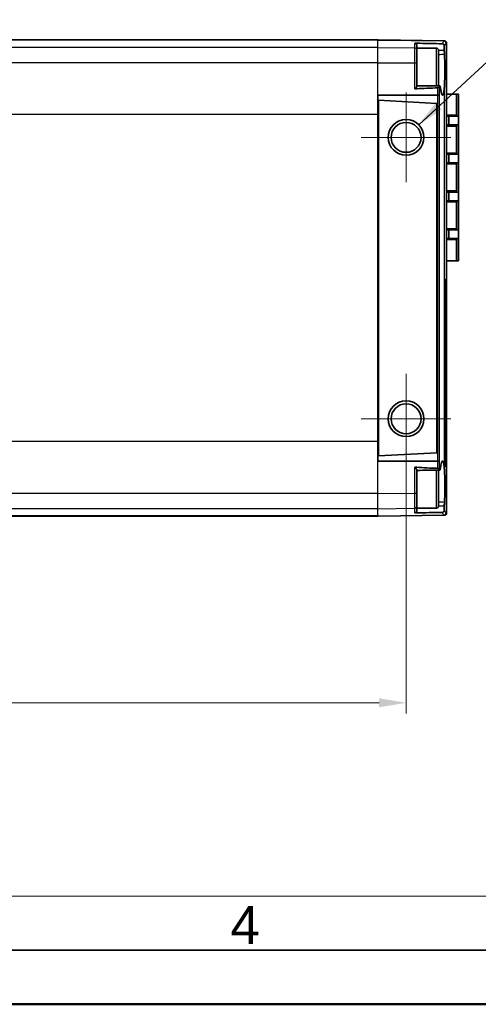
# Model space of a CAD drawing. Header units: millimetres. Extents: x 0 to 420, y 0 to 297.
# Tile 3 of 53: x 166 to 208, y 0 to 91. Entities that reach past the tile are written whole.
import ezdxf

# ---------------------------------------------------------------- set-up
doc = ezdxf.new("R2010")
doc.units = ezdxf.units.MM
doc.layers.get('0').update_dxf_attribs({"lineweight": 25})
for name, color, linetype, lineweight in [('001', 7, 'Continuous', 50), ('Bemaßung (ISO)', 7, 'Continuous', 18), ('Mittelpunktmarkierung (ISO)', 7, 'Continuous', 18), ('Sichtbar (ISO)', 7, 'Continuous', 35), ('Sichtbar schmal (ISO)', 7, 'Continuous', 25), ('Symbol (ISO)', 7, 'Continuous', 18)]:
    doc.layers.add(name, color=color, linetype=linetype, lineweight=lineweight)
doc.layers.add('Symbole(DIN)', color=3, linetype='Continuous', lineweight=25, true_color=0x00ff00)
doc.styles.add('Aktuell-DIN', font='arial.ttf')
doc.styles.add('Notiztext (DIN)', font='isocpeur.ttf')
doc.dimstyles.new('Standard (DIN)', dxfattribs={"dimtxt": 3.5, "dimasz": 2.5, "dimexe": 1, "dimexo": 0, "dimgap": 0.7, "dimtad": 1, "dimtoh": 1, "dimrnd": 1e-08, "dimtxsty": 'Notiztext (DIN)', "dimcen": 0.09, "dimdle": 10, "dimclrd": 256, "dimclre": 256, "dimclrt": 256, "dimazin": 2, "dimtfac": 0.514286, "dimtdec": 4, "dimtmove": 0, "dimatfit": 3, "dimfxl": 1, "dimtolj": 1, "dimlwd": -1, "dimlwe": -1, "dimarcsym": 0})
doc.dimstyles.new('Standard (DIN)$7', dxfattribs={"dimtxt": 3.5, "dimasz": 2.5, "dimexe": 1, "dimexo": 0, "dimgap": 0.7, "dimtad": 1, "dimtoh": 1, "dimrnd": 1e-08, "dimtxsty": 'Notiztext (DIN)', "dimcen": 0.09, "dimdle": 10, "dimclrd": 256, "dimclre": 256, "dimclrt": 256, "dimazin": 2, "dimtfac": 0.514286, "dimtdec": 4, "dimtmove": 0, "dimatfit": 3, "dimfxl": 1, "dimtolj": 1, "dimlwd": -1, "dimlwe": -1, "dimarcsym": 0})

# ---------------------------------------------------------------- blocks, each defined once
blk = doc.blocks.new('*D23')
at = {"layer": 'Bemaßung (ISO)', "transparency": 16777216}
for p, q in [((101.565, 50.154), (101.565, 26.859)), ((201.765, 49.954), (201.765, 26.859)), ((104.065, 27.859), (199.265, 27.859))]:
    blk.add_line(p, q, dxfattribs=at)
for points in [[(104.065, 28.276), (104.065, 27.443), (101.565, 27.859)], [(199.265, 28.276), (199.265, 27.443), (201.765, 27.859)]]:
    blk.add_solid(points, dxfattribs=at)
at = {"layer": 'Defpoints', "color": 0, "transparency": 16777216}
for p in [(101.565, 50.154), (201.765, 49.954), (201.765, 27.859)]:
    blk.add_point(p, dxfattribs=at)
at = {"layer": 'Bemaßung (ISO)', "transparency": 16777216, "insert": (151.665, 38.593), "char_height": 3.5, "attachment_point": 2, "style": 'Notiztext (DIN)'}
blk.add_mtext('\\A1;100,2{\\P(3.945")}', dxfattribs=at)
blk = doc.blocks.new('Ränder Basler-A3')
at = {"layer": '001', "color": 7, "linetype": 'Continuous', "lineweight": 18}
blk.add_line((227, 10), (10, 10), dxfattribs=at)
at = {"layer": '001', "color": 7, "linetype": 'Continuous', "lineweight": 35}
blk.add_line((415, 5), (5, 5), dxfattribs=at)
at = {"layer": '001'}
blk.add_line((420, 0), (0, 0), dxfattribs=at)
at = {"layer": 'Symbole(DIN)', "color": 250, "true_color": 0x3f3f3f, "insert": (185.53, 7.322), "char_height": 3.5, "attachment_point": 4, "style": 'Aktuell-DIN'}
blk.add_mtext('\\fArial|b0|i0;4', dxfattribs=at)

msp = doc.modelspace()

# ---------------------------------------------------------------- linework, layer by layer
at = {"layer": 'Mittelpunktmarkierung (ISO)', "linetype": 'Continuous'}
for p, q in [((201.765, 84.254), (201.765, 75.954)), ((205.915, 80.104), (197.615, 80.104)), ((201.765, 58.254), (201.765, 49.954)), ((205.915, 54.104), (197.615, 54.104))]:
    msp.add_line(p, q, dxfattribs=at)
at = {"layer": 'Sichtbar (ISO)'}
for p, q in [((199.165, 89.104), (136.05, 89.104)), ((199.165, 89.087), (199.165, 89.104)), ((199.165, 89.081), (199.165, 89.087)), ((199.215, 89.087), (199.215, 89.103)), ((199.215, 89.103), (205.271, 89.024)), ((199.215, 89.08), (199.215, 89.087)), ((202.765, 88.563), (202.765, 88.354)), ((202.765, 88.354), (202.765, 86.172)), ((204.565, 88.354), (202.765, 88.354)), ((205.271, 89.024), (205.286, 89.024)), ((205.286, 89.024), (205.313, 89.023)), ((205.514, 88.685), (205.514, 67)), ((204.765, 88.154), (204.765, 84.852)), ((202.765, 86.172), (202.765, 84.838)), ((199.165, 82.214), (199.165, 84.011)), ((199.165, 84.011), (204.662, 84.011)), ((204.662, 84.011), (204.662, 84.011)), ((205.514, 84.104), (206.415, 84.104)), ((206.415, 84.104), (206.415, 82.054)), ((206.615, 84.104), (206.415, 84.104)), ((206.615, 82.054), (206.615, 84.104)), ((199.215, 83.103), (199.165, 83.104)), ((199.215, 83.527), (199.215, 50.681)), ((199.215, 83.527), (204.592, 83.245)), ((204.592, 83.245), (204.592, 50.963)), ((199.165, 51.994), (199.165, 82.214)), ((206.415, 82.154), (205.514, 82.154)), ((206.415, 82.054), (205.514, 82.054)), ((205.725, 81.254), (205.725, 82.054)), ((206.415, 82.054), (206.615, 82.054)), ((206.615, 82.054), (206.615, 81.254)), ((205.514, 81.254), (206.415, 81.254)), ((205.514, 81.154), (206.415, 81.154)), ((206.415, 81.254), (206.415, 78.554)), ((206.615, 81.254), (206.415, 81.254)), ((206.615, 78.554), (206.615, 81.254)), ((206.415, 78.654), (205.514, 78.654)), ((206.415, 78.554), (205.514, 78.554)), ((205.725, 77.754), (205.725, 78.554)), ((206.415, 78.554), (206.615, 78.554)), ((206.615, 78.554), (206.615, 77.754)), ((205.514, 77.754), (206.415, 77.754)), ((205.514, 77.654), (206.415, 77.654)), ((206.415, 77.754), (206.415, 75.054)), ((206.615, 77.754), (206.415, 77.754)), ((206.615, 75.054), (206.615, 77.754)), ((206.415, 75.154), (205.514, 75.154)), ((206.415, 75.054), (205.514, 75.054)), ((205.725, 74.254), (205.725, 75.054)), ((206.415, 75.054), (206.615, 75.054)), ((206.615, 75.054), (206.615, 74.254)), ((205.514, 74.254), (206.415, 74.254)), ((205.514, 74.154), (206.415, 74.154)), ((206.415, 74.254), (206.415, 71.554)), ((206.615, 74.254), (206.415, 74.254)), ((206.615, 71.554), (206.615, 74.254)), ((206.415, 71.654), (205.514, 71.654)), ((206.415, 71.554), (205.514, 71.554)), ((205.725, 70.754), (205.725, 71.554)), ((206.415, 71.554), (206.615, 71.554)), ((206.615, 71.554), (206.615, 70.754)), ((205.514, 70.754), (206.415, 70.754)), ((205.514, 70.654), (206.415, 70.654)), ((206.415, 70.754), (206.415, 68.704)), ((206.615, 70.754), (206.415, 70.754)), ((206.615, 68.704), (206.615, 70.754)), ((206.415, 68.704), (205.514, 68.704)), ((206.415, 68.704), (206.615, 68.704)), ((205.401, 50.146), (205.401, 66.501)), ((205.514, 66.5), (205.514, 67)), ((205.514, 50.147), (205.514, 66.5)), ((199.165, 51.994), (199.165, 50.196)), ((199.165, 51.104), (199.215, 51.105)), ((204.592, 50.963), (199.215, 50.681)), ((204.662, 50.196), (199.165, 50.196)), ((204.662, 50.196), (204.662, 50.196)), ((205.514, 49.647), (205.514, 50.147)), ((202.765, 49.37), (202.765, 48.035)), ((204.765, 49.355), (204.765, 46.054)), ((205.514, 49.647), (205.514, 45.523)), ((202.765, 48.035), (202.765, 45.854)), ((202.765, 45.854), (202.765, 45.645)), ((204.565, 45.854), (202.765, 45.854)), ((199.165, 45.104), (104.165, 45.104)), ((199.165, 45.127), (199.165, 45.12)), ((199.165, 45.12), (199.165, 45.104)), ((199.215, 45.104), (205.271, 45.184)), ((199.215, 45.121), (199.215, 45.127)), ((199.215, 45.104), (199.215, 45.121)), ((205.286, 45.184), (205.271, 45.184)), ((205.313, 45.184), (205.286, 45.184))]:
    msp.add_line(p, q, dxfattribs=at)
for centre, radius in [((201.765, 80.104), 1.65), ((201.765, 80.104), 1.383), ((201.765, 54.104), 1.65), ((201.765, 54.104), 1.383)]:
    msp.add_circle(centre, radius, dxfattribs=at)
for centre, start, end in [((204.565, 88.154), 0, 90), ((205.314, 67), 298.49124, 0), ((205.314, 49.647), 0, 61.50856), ((204.565, 46.054), 270, 0)]:
    msp.add_arc(centre, 0.2, start, end, dxfattribs=at)
for centre, major_axis, start_param, end_param in [((-475.774, 56.702), (1579.199, 0), 1.129154, 1.129189), ((-475.774, 77.505), (-1579.199, 0), 2.012404, 2.012439)]:
    msp.add_ellipse(centre, major_axis=major_axis, ratio=0.022679, start_param=start_param, end_param=end_param, dxfattribs=at)
for points, knots in [([(202.568, 88.806), (202.569, 88.806), (202.569, 88.806), (202.574, 88.806), (202.577, 88.805), (202.587, 88.804), (202.597, 88.802), (202.625, 88.792), (202.642, 88.783), (202.685, 88.751), (202.713, 88.723), (202.747, 88.66), (202.758, 88.631), (202.764, 88.588), (202.765, 88.575), (202.765, 88.563)], [-0.05673688, -0.05673688, -0.05673688, -0.05673688, -0.0565241, -0.0565241, -0.05547168, -0.05547168, -0.0529152, -0.0529152, -0.04972875, -0.04972875, -0.04493863, -0.04493863, -0.04174051, -0.04174051, -0.04049865, -0.04049865, -0.04049865, -0.04049865]), ([(205.105, 88.755), (205.109, 88.755), (205.114, 88.755), (205.125, 88.753), (205.131, 88.752), (205.154, 88.747), (205.169, 88.741), (205.203, 88.721), (205.22, 88.706), (205.253, 88.666), (205.267, 88.641), (205.284, 88.588), (205.289, 88.561), (205.288, 88.533)], [-0.03719555, -0.03719555, -0.03719555, -0.03719555, -0.03557686, -0.03557686, -0.03341737, -0.03341737, -0.02706936, -0.02706936, -0.01839776, -0.01839776, -0.00879872, -0.00879872, 0, 0, 0, 0]), ([(205.288, 88.533), (205.287, 88.495), (205.287, 88.455), (205.287, 88.362), (205.288, 88.308), (205.289, 88.258)], [0.00460174, 0.00460174, 0.00460174, 0.00460174, 0.01648224, 0.01648224, 0.03263815, 0.03263815, 0.03263815, 0.03263815]), ([(205.313, 89.023), (205.338, 89.023), (205.363, 89.018), (205.41, 88.998), (205.432, 88.984), (205.469, 88.948), (205.483, 88.926), (205.504, 88.878), (205.509, 88.851), (205.509, 88.824), (205.509, 88.824), (205.509, 88.823)], [0, 0, 0, 0, 0.00763573, 0.00763573, 0.01537581, 0.01537581, 0.02331122, 0.02331122, 0.03146374, 0.03146374, 0.03161196, 0.03161196, 0.03161196, 0.03161196]), ([(205.509, 88.833), (205.51, 88.821), (205.51, 88.81), (205.511, 88.787), (205.512, 88.776), (205.512, 88.756), (205.513, 88.746), (205.513, 88.727), (205.513, 88.718), (205.514, 88.701), (205.514, 88.693), (205.514, 88.685)], [0.08401206, 0.08401206, 0.08401206, 0.08401206, 0.09262588, 0.09262588, 0.1012397, 0.1012397, 0.10985352, 0.10985352, 0.11846734, 0.11846734, 0.12708117, 0.12708117, 0.12708117, 0.12708117]), ([(205.313, 87.801), (205.314, 87.795), (205.315, 87.777), (205.326, 87.562), (205.336, 87.315), (205.348, 86.682), (205.35, 86.367), (205.343, 85.8), (205.338, 85.549), (205.319, 85.072), (205.306, 84.851), (205.289, 84.662)], [0, 0, 0, 0, 0.00217464, 0.00217464, 0.01945425, 0.01945425, 0.03533524, 0.03533524, 0.04859701, 0.04859701, 0.06252324, 0.06252324, 0.06252324, 0.06252324]), ([(205.294, 88.155), (205.297, 88.096), (205.3, 88.037), (205.307, 87.919), (205.31, 87.86), (205.313, 87.801)], [0, 0, 0, 0, 0.02148842, 0.02148842, 0.04291026, 0.04291026, 0.04291026, 0.04291026]), ([(202.765, 84.838), (202.765, 84.832), (202.764, 84.826), (202.756, 84.799), (202.744, 84.775), (202.699, 84.705), (202.668, 84.663), (202.63, 84.617), (202.617, 84.604), (202.595, 84.585), (202.588, 84.581), (202.578, 84.577), (202.574, 84.576), (202.57, 84.575), (202.569, 84.575), (202.568, 84.575)], [-0.01957396, -0.01957396, -0.01957396, -0.01957396, -0.01775226, -0.01775226, -0.01315835, -0.01315835, -0.0071324, -0.0071324, -0.00418765, -0.00418765, -0.0019149, -0.0019149, -0.0007305, -0.0007305, -0.00049027, -0.00049027, -0.00049027, -0.00049027]), ([(204.874, 84.827), (204.87, 84.816), (204.86, 84.803), (204.83, 84.768), (204.807, 84.746), (204.766, 84.714), (204.749, 84.702), (204.722, 84.689), (204.712, 84.686), (204.693, 84.681), (204.684, 84.679), (204.674, 84.679)], [0, 0, 0, 0, 0.00943195, 0.00943195, 0.02212735, 0.02212735, 0.03065201, 0.03065201, 0.03478809, 0.03478809, 0.0386854, 0.0386854, 0.0386854, 0.0386854]), ([(204.93, 84.746), (204.927, 84.763), (204.922, 84.794), (204.907, 84.84), (204.9, 84.851), (204.886, 84.851), (204.88, 84.843), (204.874, 84.827)], [0, 0, 0, 0, 0.00867399, 0.00867399, 0.01662727, 0.01662727, 0.02326213, 0.02326213, 0.02326213, 0.02326213]), ([(204.958, 84.586), (204.953, 84.612), (204.948, 84.639), (204.939, 84.692), (204.935, 84.719), (204.93, 84.746)], [0, 0, 0, 0, 0.0137304, 0.0137304, 0.02762514, 0.02762514, 0.02762514, 0.02762514]), ([(205.289, 84.662), (205.271, 84.45), (205.248, 84.282), (205.197, 84.058), (205.168, 84), (205.108, 83.995), (205.078, 84.043), (205.025, 84.21), (205.003, 84.307), (204.968, 84.51), (204.959, 84.579), (204.958, 84.586)], [0.0002433, 0.0002433, 0.0002433, 0.0002433, 0.0925982, 0.0925982, 0.1824228, 0.1824228, 0.2678801, 0.2678801, 0.3316851, 0.3316851, 0.3744065, 0.3744065, 0.3744065, 0.3744065]), ([(204.662, 84.011), (204.688, 84.011), (204.714, 84.01), (204.761, 84.009), (204.783, 84.008), (204.817, 84.006), (204.829, 84.004), (204.848, 84.002), (204.854, 84.001), (204.857, 83.999), (204.857, 83.999), (204.858, 83.999)], [0, 0, 0, 0, 0.00780148, 0.00780148, 0.01561363, 0.01561363, 0.02205392, 0.02205392, 0.02849634, 0.02849634, 0.02862907, 0.02862907, 0.02862907, 0.02862907]), ([(205.42, 66.937), (205.42, 66.937), (205.42, 66.937), (205.419, 66.934), (205.418, 66.928), (205.416, 66.907), (205.414, 66.89), (205.41, 66.842), (205.408, 66.81), (205.404, 66.734), (205.403, 66.69), (205.401, 66.598), (205.401, 66.55), (205.401, 66.501)], [0.01454528, 0.01454528, 0.01454528, 0.01454528, 0.01685744, 0.01685744, 0.02384426, 0.02384426, 0.03464832, 0.03464832, 0.04840188, 0.04840188, 0.06331384, 0.06331384, 0.07822516, 0.07822516, 0.07822516, 0.07822516]), ([(204.858, 50.208), (204.857, 50.208), (204.857, 50.208), (204.854, 50.207), (204.848, 50.206), (204.829, 50.203), (204.817, 50.202), (204.783, 50.2), (204.761, 50.199), (204.714, 50.197), (204.688, 50.197), (204.662, 50.196)], [-0.00013274, -0.00013274, -0.00013274, -0.00013274, 0, 0, 0.00644284, 0.00644284, 0.01288354, 0.01288354, 0.0206962, 0.0206962, 0.02849818, 0.02849818, 0.02849818, 0.02849818]), ([(204.958, 49.622), (204.958, 49.624), (204.959, 49.629), (204.971, 49.713), (205.002, 49.919), (205.079, 50.171), (205.113, 50.221), (205.173, 50.198), (205.2, 50.138), (205.249, 49.918), (205.271, 49.754), (205.289, 49.546)], [0, 0, 0, 0, 0.00082494, 0.00082494, 0.00951462, 0.00951462, 0.01608374, 0.01608374, 0.02195328, 0.02195328, 0.02822176, 0.02822176, 0.02822176, 0.02822176]), ([(205.401, 50.146), (205.401, 50.096), (205.401, 50.045), (205.403, 49.95), (205.405, 49.905), (205.409, 49.827), (205.411, 49.793), (205.415, 49.742), (205.418, 49.724), (205.419, 49.712), (205.42, 49.71), (205.42, 49.71), (205.42, 49.71), (205.42, 49.71)], [0, 0, 0, 0, 0.01551878, 0.01551878, 0.03085048, 0.03085048, 0.04571689, 0.04571689, 0.05905057, 0.05905057, 0.06325443, 0.06325443, 0.06360299, 0.06360299, 0.06360299, 0.06360299]), ([(202.568, 49.633), (202.569, 49.633), (202.57, 49.633), (202.574, 49.632), (202.578, 49.631), (202.591, 49.625), (202.602, 49.618), (202.632, 49.588), (202.653, 49.563), (202.7, 49.501), (202.723, 49.467), (202.752, 49.417), (202.761, 49.398), (202.765, 49.378), (202.765, 49.374), (202.765, 49.37)], [-0.06023812, -0.06023812, -0.06023812, -0.06023812, -0.05998173, -0.05998173, -0.05882932, -0.05882932, -0.05575731, -0.05575731, -0.05145941, -0.05145941, -0.04617255, -0.04617255, -0.04235977, -0.04235977, -0.04130344, -0.04130344, -0.04130344, -0.04130344]), ([(204.674, 49.529), (204.686, 49.529), (204.698, 49.526), (204.726, 49.517), (204.741, 49.509), (204.776, 49.487), (204.797, 49.47), (204.831, 49.438), (204.844, 49.424), (204.864, 49.4), (204.87, 49.39), (204.874, 49.381)], [0, 0, 0, 0, 0.00376223, 0.00376223, 0.00895088, 0.00895088, 0.01752467, 0.01752467, 0.02443065, 0.02443065, 0.03092768, 0.03092768, 0.03092768, 0.03092768]), ([(204.874, 49.381), (204.874, 49.38), (204.875, 49.379), (204.882, 49.361), (204.889, 49.354), (204.903, 49.361), (204.909, 49.373), (204.922, 49.417), (204.927, 49.446), (204.93, 49.462)], [0.05067521, 0.05067521, 0.05067521, 0.05067521, 0.05186614, 0.05186614, 0.06842031, 0.06842031, 0.08426074, 0.08426074, 0.10232677, 0.10232677, 0.10232677, 0.10232677]), ([(204.93, 49.462), (204.935, 49.489), (204.939, 49.516), (204.948, 49.569), (204.953, 49.595), (204.958, 49.622)], [0, 0, 0, 0, 0.01389365, 0.01389365, 0.02762514, 0.02762514, 0.02762514, 0.02762514]), ([(205.289, 49.546), (205.308, 49.332), (205.322, 49.077), (205.341, 48.524), (205.347, 48.232), (205.349, 47.656), (205.346, 47.378), (205.336, 46.934), (205.331, 46.763), (205.321, 46.556), (205.319, 46.51), (205.315, 46.435), (205.314, 46.414), (205.313, 46.407)], [0.0002372, 0.0002372, 0.0002372, 0.0002372, 0.0931964, 0.0931964, 0.1825347, 0.1825347, 0.2660707, 0.2660707, 0.3217767, 0.3217767, 0.3379408, 0.3379408, 0.3485912, 0.3485912, 0.3485912, 0.3485912]), ([(205.313, 46.407), (205.31, 46.348), (205.307, 46.289), (205.3, 46.171), (205.297, 46.112), (205.294, 46.053)], [0, 0, 0, 0, 0.021421, 0.021421, 0.04291026, 0.04291026, 0.04291026, 0.04291026]), ([(202.765, 45.645), (202.765, 45.615), (202.76, 45.586), (202.735, 45.518), (202.711, 45.484), (202.663, 45.438), (202.642, 45.424), (202.615, 45.412), (202.606, 45.408), (202.59, 45.404), (202.584, 45.403), (202.575, 45.402), (202.572, 45.402), (202.569, 45.402), (202.568, 45.402), (202.568, 45.402)], [-0.02490286, -0.02490286, -0.02490286, -0.02490286, -0.01954616, -0.01954616, -0.01192831, -0.01192831, -0.00587117, -0.00587117, -0.00328557, -0.00328557, -0.00151167, -0.00151167, -0.00060241, -0.00060241, -0.00049611, -0.00049611, -0.00049611, -0.00049611]), ([(205.288, 45.675), (205.289, 45.65), (205.285, 45.625), (205.271, 45.578), (205.261, 45.555), (205.233, 45.514), (205.216, 45.497), (205.183, 45.474), (205.166, 45.465), (205.138, 45.457), (205.129, 45.455), (205.115, 45.453), (205.11, 45.453), (205.105, 45.453)], [-0.03248824, -0.03248824, -0.03248824, -0.03248824, -0.02565813, -0.02565813, -0.01832178, -0.01832178, -0.01067212, -0.01067212, -0.00432721, -0.00432721, -0.00158641, -0.00158641, 0, 0, 0, 0]), ([(205.289, 45.95), (205.288, 45.904), (205.287, 45.856), (205.287, 45.778), (205.287, 45.749), (205.288, 45.705), (205.288, 45.69), (205.288, 45.675)], [0.00049895, 0.00049895, 0.00049895, 0.00049895, 0.01512415, 0.01512415, 0.02386331, 0.02386331, 0.02853559, 0.02853559, 0.02853559, 0.02853559]), ([(205.514, 45.523), (205.514, 45.515), (205.514, 45.507), (205.513, 45.49), (205.513, 45.481), (205.513, 45.462), (205.512, 45.452), (205.512, 45.431), (205.511, 45.421), (205.51, 45.398), (205.51, 45.386), (205.509, 45.374)], [0, 0, 0, 0, 0.00861382, 0.00861382, 0.01722764, 0.01722764, 0.02584146, 0.02584146, 0.03445528, 0.03445528, 0.0430691, 0.0430691, 0.0430691, 0.0430691]), ([(205.509, 45.384), (205.509, 45.384), (205.509, 45.383), (205.509, 45.356), (205.504, 45.33), (205.483, 45.282), (205.469, 45.26), (205.432, 45.224), (205.41, 45.209), (205.363, 45.19), (205.338, 45.185), (205.313, 45.184)], [-0.00014836, -0.00014836, -0.00014836, -0.00014836, 0, 0, 0.00816012, 0.00816012, 0.01610294, 0.01610294, 0.02385025, 0.02385025, 0.03149311, 0.03149311, 0.03149311, 0.03149311])]:
    msp.add_open_spline(points, degree=3, knots=knots, dxfattribs=at)
for points in [[(202.765, 88.801), (202.697, 88.803), (202.63, 88.804), (202.568, 88.806)], [(202.765, 88.801), (203.419, 88.785), (204.408, 88.767), (205.105, 88.755)], [(205.289, 88.258), (205.29, 88.222), (205.292, 88.187), (205.294, 88.155)], [(202.765, 84.874), (203.474, 84.865), (204.183, 84.857), (204.892, 84.851)], [(204.674, 84.679), (204.068, 84.661), (203.305, 84.634), (202.765, 84.592)], [(202.568, 84.575), (202.635, 84.581), (202.704, 84.587), (202.765, 84.592)], [(202.765, 49.616), (202.696, 49.621), (202.63, 49.627), (202.568, 49.633)], [(202.765, 49.616), (203.305, 49.574), (204.068, 49.546), (204.674, 49.529)], [(204.892, 49.357), (204.183, 49.35), (203.474, 49.343), (202.765, 49.334)], [(205.294, 46.053), (205.292, 46.021), (205.29, 45.986), (205.289, 45.95)], [(202.568, 45.402), (202.635, 45.404), (202.702, 45.405), (202.765, 45.407)], [(205.105, 45.453), (204.362, 45.44), (203.402, 45.423), (202.765, 45.407)]]:
    msp.add_open_spline(points, degree=3, dxfattribs=at)
at = {"layer": 'Sichtbar schmal (ISO)'}
for p, q in [((199.165, 88.416), (104.165, 88.416)), ((199.165, 89.087), (134.29, 89.087)), ((199.165, 88.416), (199.165, 89.081)), ((199.165, 87.004), (199.165, 88.416)), ((199.165, 88.416), (202.568, 88.373)), ((199.215, 89.087), (205.251, 89.008)), ((202.568, 88.373), (202.568, 88.806)), ((202.568, 86.991), (202.568, 88.373)), ((204.565, 84.854), (204.565, 88.354)), ((205.289, 88.535), (205.289, 88.258)), ((205.483, 88.824), (205.469, 88.824)), ((205.483, 88.824), (205.483, 67)), ((205.509, 88.823), (205.483, 88.824)), ((199.165, 87.004), (104.165, 87.004)), ((199.165, 84.011), (199.165, 87.004)), ((199.165, 87.004), (202.568, 86.991)), ((202.568, 84.575), (202.568, 86.991)), ((205.289, 84.662), (205.289, 49.546)), ((204.662, 84.011), (204.662, 50.196)), ((204.858, 50.208), (204.858, 83.999)), ((199.165, 82.214), (104.165, 82.214)), ((205.4, 66.501), (205.4, 50.146)), ((205.401, 66.501), (205.4, 66.501)), ((205.514, 66.5), (205.401, 66.5)), ((205.433, 67.001), (205.483, 67)), ((205.483, 67), (205.514, 67)), ((199.165, 51.994), (104.165, 51.994)), ((199.165, 47.203), (199.165, 50.196)), ((205.401, 50.146), (205.4, 50.146)), ((205.514, 50.147), (205.401, 50.147)), ((202.568, 47.217), (202.568, 49.633)), ((204.565, 45.854), (204.565, 49.354)), ((205.483, 49.647), (205.433, 49.647)), ((205.483, 49.647), (205.483, 45.384)), ((205.514, 49.647), (205.483, 49.647)), ((199.165, 47.203), (104.165, 47.203)), ((199.165, 47.203), (202.568, 47.217)), ((199.165, 45.792), (199.165, 47.203)), ((202.568, 45.835), (202.568, 47.217)), ((199.165, 45.792), (104.165, 45.792)), ((199.165, 45.792), (202.568, 45.835)), ((199.165, 45.127), (199.165, 45.792)), ((202.568, 45.402), (202.568, 45.835)), ((205.289, 45.95), (205.289, 45.673)), ((199.165, 45.12), (104.165, 45.12)), ((199.215, 45.121), (205.251, 45.2)), ((205.469, 45.384), (205.483, 45.384)), ((205.483, 45.384), (205.509, 45.384))]:
    msp.add_line(p, q, dxfattribs=at)
for centre, major_axis, ratio, start_param, end_param in [((202.565, 88.178), (0.2, 0), 0.975291, 0, 1.557706), ((205.249, 88.809), (0.165, -0.113), 0.994168, 0.601586, 2.153821), ((205.269, 88.824), (0.003, 0.2), 0.998331, 4.725457, 6.283185), ((205.283, 88.824), (0.003, 0.2), 0.998472, 4.725459, 6.283185), ((202.565, 86.928), (0.2, 0), 0.311243, 0, 1.557706), ((205.283, 67), (-0.002, -0.2), 0.998472, 0.698485, 1.57951), ((205.234, 67.001), (-0.002, -0.2), 0.997988, 1.181587, 1.579505), ((205.283, 49.647), (0.002, -0.2), 0.998472, 1.562083, 2.4431), ((205.234, 49.647), (-0.002, 0.2), 0.997988, 4.70368, 5.10129), ((202.565, 47.279), (0.2, 0), 0.311243, 4.725479, 6.283185), ((202.565, 46.03), (0.2, 0), 0.975291, 4.725479, 6.283185), ((205.249, 45.399), (0.165, 0.113), 0.994168, 4.129364, 5.6816), ((205.269, 45.384), (0.003, -0.2), 0.998331, 0, 1.557728), ((205.283, 45.384), (0.003, -0.2), 0.998472, 0, 1.557726)]:
    msp.add_ellipse(centre, major_axis=major_axis, ratio=ratio, start_param=start_param, end_param=end_param, dxfattribs=at)
for points, knots in [([(205.251, 89.008), (205.238, 88.989), (205.224, 88.967), (205.186, 88.905), (205.161, 88.861), (205.125, 88.793), (205.115, 88.774), (205.105, 88.755)], [-0.5227328, -0.5227328, -0.5227328, -0.5227328, -0.4573912, -0.4573912, -0.3528446, -0.3528446, -0.3147105, -0.3147105, -0.3147105, -0.3147105]), ([(205.271, 89.024), (205.271, 89.024), (205.27, 89.024), (205.268, 89.023), (205.266, 89.023), (205.263, 89.021), (205.261, 89.02), (205.256, 89.015), (205.254, 89.012), (205.251, 89.008)], [-0.03384973, -0.03384973, -0.03384973, -0.03384973, -0.02961851, -0.02961851, -0.02284856, -0.02284856, -0.01201665, -0.01201665, 0, 0, 0, 0]), ([(205.289, 88.535), (205.304, 88.562), (205.318, 88.589), (205.358, 88.663), (205.383, 88.706), (205.421, 88.768), (205.435, 88.79), (205.448, 88.809)], [0.2999977, 0.2999977, 0.2999977, 0.2999977, 0.3528446, 0.3528446, 0.4573912, 0.4573912, 0.5227328, 0.5227328, 0.5227328, 0.5227328]), ([(205.448, 88.809), (205.451, 88.813), (205.453, 88.815), (205.458, 88.82), (205.46, 88.821), (205.463, 88.823), (205.465, 88.823), (205.467, 88.824), (205.468, 88.824), (205.469, 88.824)], [0, 0, 0, 0, 0.01201665, 0.01201665, 0.02284856, 0.02284856, 0.02961851, 0.02961851, 0.03384973, 0.03384973, 0.03384973, 0.03384973]), ([(205.509, 88.823), (205.509, 88.821), (205.51, 88.819), (205.511, 88.783), (205.512, 88.752), (205.513, 88.711), (205.514, 88.697), (205.514, 88.685)], [0.08422425, 0.08422425, 0.08422425, 0.08422425, 0.08577979, 0.08577979, 0.11119602, 0.11119602, 0.12708117, 0.12708117, 0.12708117, 0.12708117]), ([(204.674, 84.679), (204.672, 84.567), (204.669, 84.455), (204.665, 84.232), (204.663, 84.122), (204.662, 84.011)], [-1.41227553, -1.41227553, -1.41227553, -1.41227553, -1.37871221, -1.37871221, -1.34575597, -1.34575597, -1.34575597, -1.34575597]), ([(204.858, 83.999), (204.859, 84.105), (204.861, 84.21), (204.866, 84.486), (204.87, 84.656), (204.874, 84.827)], [1.34692842, 1.34692842, 1.34692842, 1.34692842, 1.37871221, 1.37871221, 1.43050495, 1.43050495, 1.43050495, 1.43050495]), ([(205.433, 67.001), (205.431, 67.001), (205.429, 66.998), (205.424, 66.981), (205.42, 66.963), (205.413, 66.896), (205.408, 66.837), (205.402, 66.686), (205.4, 66.594), (205.4, 66.501)], [0, 0, 0, 0, 0.00977815, 0.00977815, 0.02542318, 0.02542318, 0.05045523, 0.05045523, 0.07822516, 0.07822516, 0.07822516, 0.07822516]), ([(204.662, 50.196), (204.664, 50.071), (204.666, 49.946), (204.67, 49.723), (204.672, 49.626), (204.674, 49.529)], [-0.33046495, -0.33046495, -0.33046495, -0.33046495, -0.29313118, -0.29313118, -0.26397031, -0.26397031, -0.26397031, -0.26397031]), ([(204.874, 49.381), (204.87, 49.537), (204.867, 49.693), (204.861, 49.969), (204.859, 50.088), (204.858, 50.208)], [0.2457409, 0.2457409, 0.2457409, 0.2457409, 0.29313118, 0.29313118, 0.32929401, 0.32929401, 0.32929401, 0.32929401]), ([(205.4, 50.146), (205.4, 50.114), (205.4, 50.081), (205.402, 49.997), (205.403, 49.948), (205.407, 49.828), (205.411, 49.766), (205.421, 49.673), (205.427, 49.647), (205.433, 49.647)], [0, 0, 0, 0, 0.00977852, 0.00977852, 0.02542414, 0.02542414, 0.05045715, 0.05045715, 0.07822813, 0.07822813, 0.07822813, 0.07822813]), ([(205.448, 45.399), (205.43, 45.426), (205.41, 45.457), (205.364, 45.534), (205.338, 45.58), (205.304, 45.645), (205.297, 45.659), (205.289, 45.673)], [0, 0, 0, 0, 0.0914782, 0.0914782, 0.1960248, 0.1960248, 0.2227351, 0.2227351, 0.2227351, 0.2227351]), ([(205.514, 45.523), (205.514, 45.506), (205.513, 45.485), (205.512, 45.438), (205.511, 45.413), (205.509, 45.384)], [0, 0, 0, 0, 0.0222392, 0.0222392, 0.04285692, 0.04285692, 0.04285692, 0.04285692]), ([(205.105, 45.453), (205.108, 45.447), (205.111, 45.44), (205.142, 45.382), (205.168, 45.336), (205.213, 45.259), (205.233, 45.227), (205.251, 45.2)], [-0.2080222, -0.2080222, -0.2080222, -0.2080222, -0.1960248, -0.1960248, -0.0914782, -0.0914782, 0, 0, 0, 0]), ([(205.251, 45.2), (205.252, 45.198), (205.253, 45.197), (205.255, 45.194), (205.257, 45.192), (205.26, 45.189), (205.262, 45.187), (205.267, 45.184), (205.269, 45.184), (205.271, 45.184)], [-0.03384973, -0.03384973, -0.03384973, -0.03384973, -0.02961851, -0.02961851, -0.02284856, -0.02284856, -0.01201665, -0.01201665, 0, 0, 0, 0]), ([(205.469, 45.384), (205.466, 45.384), (205.464, 45.384), (205.459, 45.387), (205.457, 45.388), (205.454, 45.392), (205.452, 45.393), (205.45, 45.396), (205.449, 45.397), (205.448, 45.399)], [0, 0, 0, 0, 0.01201665, 0.01201665, 0.02284856, 0.02284856, 0.02961851, 0.02961851, 0.03384973, 0.03384973, 0.03384973, 0.03384973])]:
    msp.add_open_spline(points, degree=3, knots=knots, dxfattribs=at)
for points in [[(205.288, 88.533), (205.289, 88.533), (205.289, 88.534), (205.289, 88.535)], [(204.765, 88.154), (204.942, 88.154), (205.118, 88.155), (205.294, 88.155)], [(204.765, 87.765), (204.948, 87.777), (205.131, 87.789), (205.313, 87.801)], [(204.765, 46.443), (204.948, 46.431), (205.131, 46.419), (205.313, 46.407)], [(204.765, 46.054), (204.942, 46.053), (205.118, 46.053), (205.294, 46.053)], [(205.289, 45.673), (205.289, 45.674), (205.289, 45.674), (205.288, 45.675)]]:
    msp.add_open_spline(points, degree=3, dxfattribs=at)

# ---------------------------------------------------------------- block references
msp.add_blockref('Ränder Basler-A3', (0, 0))

# ---------------------------------------------------------------- dimensions: what is measured, and where the dimension line sits
at = {"layer": 'Bemaßung (ISO)'}
dim = msp.add_linear_dim(base=(201.765, 27.859), p1=(101.565, 50.154), p2=(201.765, 49.954), angle=180, text='<>{\\P(3.945")}', dimstyle='Standard (DIN)', override={"dimtoh": 0, "dimdec": 2, "dimtp": 0, "dimtm": 0, "dimtdec": 4, "dimtofl": 0, "dimatfit": 1, "dimtvp": -0.25}, dxfattribs=at)
dim.commit()
dim.dimension.update_dxf_attribs({"geometry": '*D23', "text_midpoint": (151.665, 27.859), "dimtype": 160})

# ---------------------------------------------------------------- leaders
at = {"layer": 'Symbol (ISO)', "annotation_type": 0, "has_hookline": 1, "hookline_direction": 0, "text_width": 50.4}
msp.add_leader([(202.932, 81.271), (213.49, 90.977), (215.99, 90.977)], dimstyle='Standard (DIN)$7', override={"dimgap": 0, "dimtad": 1}, dxfattribs=at)

doc.saveas('drawing.dxf')
